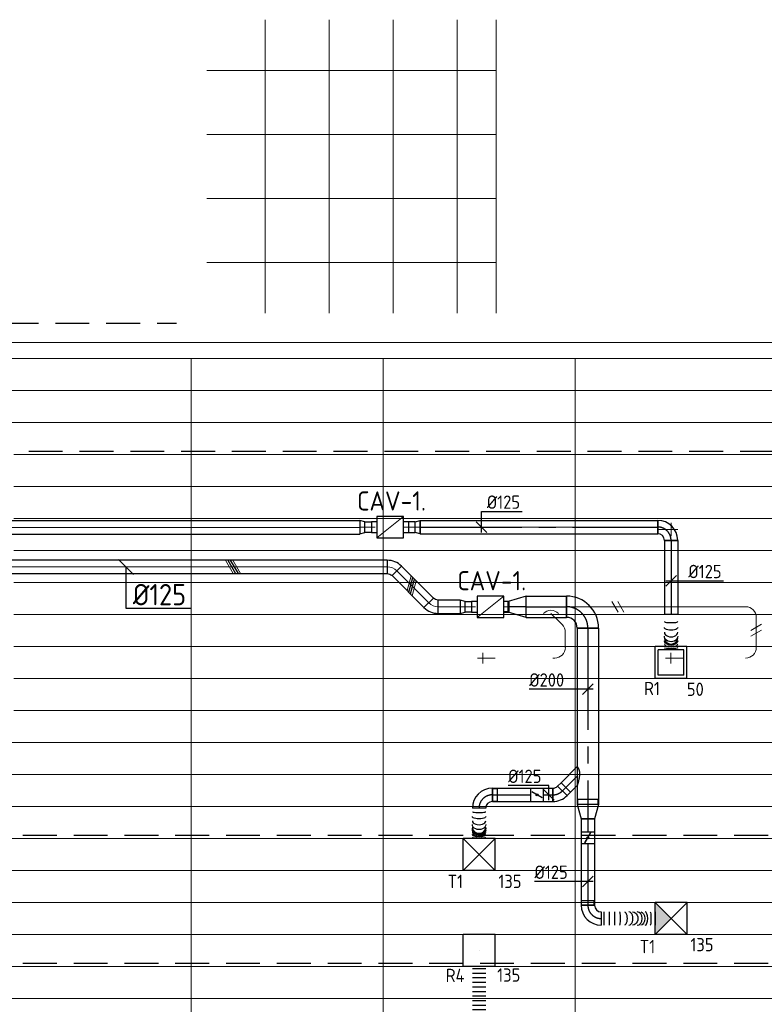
# Model space of a CAD drawing. Header units: millimetres. Extents: x -74135 to 19179, y 5032 to 51848.
# Tile 39 of 55: x -37462 to -30482, y 13295 to 22524. Entities that reach past the tile are written whole.
import ezdxf
from ezdxf.enums import TextEntityAlignment as Align

# ---------------------------------------------------------------- set-up
doc = ezdxf.new("R2010")
doc.units = ezdxf.units.MM
doc.header["$LTSCALE"] = 50
doc.linetypes.add('CENTER2', pattern=[28.575, 19.05, -3.175, 3.175, -3.175])
doc.linetypes.add('HIDDEN', pattern=[9.525, 6.35, -3.175])
for name, color, linetype in [('4plfd', 254, 'Continuous'), ('WL570---_RETOUR', 100, 'Continuous'), ('WL570---_RETOUR_HL', 1, 'Continuous'), ('WL570---_TOEVOER', 200, 'Continuous'), ('WL570---_TOEVOER_HL', 1, 'Continuous'), ('WL570---_TOEVOER_RST', 3, 'Continuous'), ('WL570---_TOEVOER_RST_HL', 1, 'Continuous'), ('WM570---_RETOUR', 2, 'Continuous'), ('WM570---_RETOUR_PR', 2, 'Continuous'), ('WM570---_TOEVOER', 2, 'Continuous'), ('WM570---_TOEVOER_PR', 2, 'Continuous'), ('WM570---_TOEVOER_RST_PR', 1, 'Continuous')]:
    doc.layers.add(name, color=color, linetype=linetype)
for name, color, linetype, lineweight in [('WL570---_BESTAAND-HARTLIJN', 161, 'Continuous', 0), ('WL570---_BESTAAND-TOEVOER', 180, 'Continuous', 0), ('WL570---_DEMONTEREN', 10, 'Continuous', 0)]:
    doc.layers.add(name, color=color, linetype=linetype, lineweight=lineweight)
doc.layers.get('WL570---_DEMONTEREN').off()
doc.styles.add('BURO-025', font='ISO96.shx', dxfattribs={"height": 125})
doc.styles.add('MAATVOERING', font='ISO')

# ---------------------------------------------------------------- blocks, each defined once
blk = doc.blocks.new('KARO')
for p, q in [((1, 0.5), (0, 0.5)), ((0, -0.5), (1, -0.5))]:
    blk.add_line(p, q)
at = {"invisible_edges": 15}
blk.add_3dface([(0, 0.5), (0, -0.5), (1, -0.5), (1, 0.5)], dxfattribs=at)
at = {"layer": 'WL570---_BESTAAND-HARTLIJN'}
blk.add_line((0, 0), (1, 0), dxfattribs=at)
blk = doc.blocks.new('OZA1250100045L')
blk.add_lwpolyline([(-70.7, 0), (-106.1, 35.4), (-35.4, 106.1), (70.7, 0)])
at = {"layer": 'WL570---_BESTAAND-HARTLIJN'}
blk.add_line((0, 0), (-70.7, 70.7), dxfattribs=at)
at = {"layer": 'WL570---_BESTAAND-TOEVOER'}
blk.add_arc((0, 70.7), 100, 225, 315, dxfattribs=at)
blk = doc.blocks.new('OSV1251000460G')
blk.add_lwpolyline([(0, -62.5), (46.7, -50), (46.7, 50), (0, 62.5)], close=True)
at = {"layer": 'WL570---_BESTAAND-HARTLIJN'}
blk.add_line((0, 0), (46.7, 0), dxfattribs=at)
blk = doc.blocks.new('VBX1001000010025000')
blk.add_lwpolyline([(50, -100), (300, -100), (300, 100), (50, 100)], close=True)
for points in [[(50, 50), (0, 50), (0, -50), (50, -50)], [(300, -50), (350, -50), (350, 50), (300, 50)]]:
    blk.add_lwpolyline(points)
at = {"layer": 'WL570---_BESTAAND-HARTLIJN'}
blk.add_line((300, 0), (350, 0), dxfattribs=at)
at = {"layer": 'WL570---_BESTAAND-TOEVOER'}
blk.add_line((50, -100), (300, 100), dxfattribs=at)
blk = doc.blocks.new('OSV1251000460K')
blk.add_lwpolyline([(-46.7, -62.5), (0, -50), (0, 50), (-46.7, 62.5)], close=True)
at = {"layer": 'WL570---_BESTAAND-HARTLIJN'}
blk.add_line((-46.7, 0), (0, 0), dxfattribs=at)
blk = doc.blocks.new('OBO10000090L')
blk.add_lwpolyline([(50, 0, 0.414214), (-100, 150), (-100, 50, -0.414214), (-50, 0)], format="xyb", close=True)
at = {"invisible_edges": 15}
for points in [[(-91.3, 49.2), (-74, 147.7), (-100, 150), (-100, 50)], [(-82.9, 47), (-48.7, 141), (-74, 147.7), (-91.3, 49.2)], [(-75, 43.3), (-25, 129.9), (-48.7, 141), (-82.9, 47)], [(-67.9, 38.3), (-3.6, 114.9), (-25, 129.9), (-75, 43.3)], [(-61.7, 32.1), (14.9, 96.4), (-3.6, 114.9), (-67.9, 38.3)], [(-56.7, 25), (29.9, 75), (14.9, 96.4), (-61.7, 32.1)], [(-53, 17.1), (41, 51.3), (29.9, 75), (-56.7, 25)], [(-50.8, 8.7), (47.7, 26), (41, 51.3), (-53, 17.1)], [(-50, 0), (50, 0), (47.7, 26), (-50.8, 8.7)]]:
    blk.add_3dface(points, dxfattribs=at)
at = {"layer": 'WL570---_BESTAAND-HARTLIJN'}
blk.add_arc((-100, 0), 100, 0, 90, dxfattribs=at)
blk = doc.blocks.new('OBO10000090ZE')
blk.add_lwpolyline([(-50, 0), (50, 0), (50, 100, 1), (-50, 100)], format="xyb", close=True)
at = {"layer": 'WL570---_BESTAAND-HARTLIJN'}
for points in [[(-50, 100), (50, 100)], [(0, 0), (0, 150)]]:
    blk.add_lwpolyline(points, dxfattribs=at)
blk = doc.blocks.new('OBO10000045H')
blk.add_lwpolyline([(50, -41.4, 0.198912), (6.1, 64.6), (-64.6, -6.1, -0.198912), (-50, -41.4)], format="xyb", close=True)
at = {"invisible_edges": 15}
for points in [[(-61.7, -9.3), (14.9, 55), (6.1, 64.6), (-64.6, -6.1)], [(-59, -12.7), (22.9, 44.6), (14.9, 55), (-61.7, -9.3)], [(-56.7, -16.4), (29.9, 33.6), (22.9, 44.6), (-59, -12.7)], [(-54.7, -20.3), (35.9, 22), (29.9, 33.6), (-56.7, -16.4)], [(-53, -24.3), (41, 9.9), (35.9, 22), (-54.7, -20.3)], [(-51.7, -28.5), (44.9, -2.6), (41, 9.9), (-53, -24.3)], [(-50.8, -32.7), (47.7, -15.4), (44.9, -2.6), (-51.7, -28.5)], [(-50.2, -37.1), (49.4, -28.3), (47.7, -15.4), (-50.8, -32.7)], [(-50, -41.4), (50, -41.4), (49.4, -28.3), (-50.2, -37.1)]]:
    blk.add_3dface(points, dxfattribs=at)
at = {"layer": 'WL570---_BESTAAND-HARTLIJN'}
blk.add_arc((-100, -41.4), 100, 0, 45, dxfattribs=at)
blk = doc.blocks.new('OBO10000090H')
blk.add_lwpolyline([(50, -100, 0.414214), (-100, 50), (-100, -50, -0.414214), (-50, -100)], format="xyb", close=True)
at = {"invisible_edges": 15}
for points in [[(-91.3, -50.8), (-74, 47.7), (-100, 50), (-100, -50)], [(-82.9, -53), (-48.7, 41), (-74, 47.7), (-91.3, -50.8)], [(-75, -56.7), (-25, 29.9), (-48.7, 41), (-82.9, -53)], [(-67.9, -61.7), (-3.6, 14.9), (-25, 29.9), (-75, -56.7)], [(-61.7, -67.9), (14.9, -3.6), (-3.6, 14.9), (-67.9, -61.7)], [(-56.7, -75), (29.9, -25), (14.9, -3.6), (-61.7, -67.9)], [(-53, -82.9), (41, -48.7), (29.9, -25), (-56.7, -75)], [(-50.8, -91.3), (47.7, -74), (41, -48.7), (-53, -82.9)], [(-50, -100), (50, -100), (47.7, -74), (-50.8, -91.3)]]:
    blk.add_3dface(points, dxfattribs=at)
at = {"layer": 'WL570---_BESTAAND-HARTLIJN'}
blk.add_arc((-100, -100), 100, 0, 90, dxfattribs=at)
blk = doc.blocks.new('OBO12500045H')
blk.add_lwpolyline([(62.5, -51.8, 0.198912), (7.6, 80.8), (-80.8, -7.6, -0.198912), (-62.5, -51.8)], format="xyb", close=True)
at = {"invisible_edges": 15}
for points in [[(-77.1, -11.6), (18.6, 68.7), (7.6, 80.8), (-80.8, -7.6)], [(-73.8, -15.9), (28.6, 55.8), (18.6, 68.7), (-77.1, -11.6)], [(-70.9, -20.5), (37.4, 42), (28.6, 55.8), (-73.8, -15.9)], [(-68.4, -25.4), (44.9, 27.5), (37.4, 42), (-70.9, -20.5)], [(-66.3, -30.4), (51.2, 12.4), (44.9, 27.5), (-68.4, -25.4)], [(-64.6, -35.6), (56.1, -3.2), (51.2, 12.4), (-66.3, -30.4)], [(-63.4, -40.9), (59.7, -19.2), (56.1, -3.2), (-64.6, -35.6)], [(-62.7, -46.3), (61.8, -35.4), (59.7, -19.2), (-63.4, -40.9)], [(-62.5, -51.8), (62.5, -51.8), (61.8, -35.4), (-62.7, -46.3)]]:
    blk.add_3dface(points, dxfattribs=at)
at = {"layer": 'WL570---_BESTAAND-HARTLIJN'}
blk.add_arc((-125, -51.8), 125, 0, 45, dxfattribs=at)
blk = doc.blocks.new('MVLINE')
blk.add_line((35.4, -35.4), (-35.4, 35.4))
blk = doc.blocks.new('UISO')
for p, q in [((0, 0.18), (1, 0.757)), ((0, 0), (1, 0.577))]:
    blk.add_line(p, q)
at = {"layer": 'WL570---_BESTAAND-TOEVOER'}
for p, q in [((0, 0.36), (1, 0.937)), ((0, -0.18), (1, 0.397))]:
    blk.add_line(p, q, dxfattribs=at)
blk = doc.blocks.new('OBO12500090ZE')
blk.add_lwpolyline([(-62.5, 0), (62.5, 0), (62.5, 125, 1), (-62.5, 125)], format="xyb", close=True)
at = {"layer": 'WL570---_BESTAAND-HARTLIJN'}
for points in [[(0, 0), (0, 187.5)], [(-62.5, 125), (62.5, 125)]]:
    blk.add_lwpolyline(points, dxfattribs=at)
blk = doc.blocks.new('Groep-46')
at = {"color": 8, "linetype": 'Continuous', "lineweight": 13}
for p, q in [((-73154.9, 18699.1), (-22154.9, 18699.1)), ((-73154.9, 18699.1), (-22154.9, 18699.1)), ((-73154.9, 18399.1), (-22154.9, 18399.1)), ((-38514.9, 18099.1), (-22154.9, 18099.1)), ((-38514.9, 17799.1), (-22154.9, 17799.1)), ((-38514.9, 17499.1), (-22154.9, 17499.1)), ((-22154.9, 17199.1), (-38514.9, 17199.1)), ((-38514.9, 16899.1), (-22154.9, 16899.1)), ((-22154.9, 16599.1), (-38514.9, 16599.1)), ((-22154.9, 16299.1), (-38514.9, 16299.1)), ((-22154.9, 15999.1), (-38514.9, 15999.1)), ((-22154.9, 15699.1), (-38514.9, 15699.1)), ((-22154.9, 15399.1), (-73154.9, 15399.1)), ((-73154.9, 15099.1), (-22154.9, 15099.1)), ((-22154.9, 14799.1), (-73154.9, 14799.1)), ((-22154.9, 14499.1), (-73154.9, 14499.1)), ((-22154.9, 14199.1), (-73154.9, 14199.1)), ((-22154.9, 13899.1), (-73154.9, 13899.1)), ((-22154.9, 13599.1), (-73154.9, 13599.1)), ((-73154.9, 13299.1), (-22154.9, 13299.1)), ((-73154.9, 12999.1), (-22154.9, 12999.1))]:
    blk.add_line(p, q, dxfattribs=at)
blk = doc.blocks.new('Groep-52')
at = {"color": 8, "linetype": 'Continuous', "lineweight": 13}
for p, q in [((-36159.112, 22174.14), (-36159.112, 19424.14)), ((-35559.112, 22174.14), (-35559.112, 19424.14)), ((-34959.112, 19424.14), (-34959.112, 22174.14)), ((-34359.112, 19424.14), (-34359.112, 22174.14)), ((-33994.912, 19424.14), (-33994.912, 22174.14)), ((-36705.112, 21699.14), (-33994.912, 21699.14)), ((-36705.112, 21099.14), (-33994.912, 21099.14)), ((-36705.112, 20499.14), (-33994.912, 20499.14)), ((-36705.112, 19899.14), (-33994.912, 19899.14))]:
    blk.add_line(p, q, dxfattribs=at)
blk = doc.blocks.new('Groep-53')
at = {"color": 8, "linetype": 'Continuous', "lineweight": 13}
for p, q in [((-22004.9, 19149), (-54854.9, 19149.1)), ((-36854.9, 18999.1), (-54854.9, 18999.1)), ((-22154.9, 18999.1), (-54854.9, 18999.1)), ((-36854.9, 17199.1), (-36854.9, 18999.1)), ((-36854.9, 18999.1), (-36854.9, 7515.9)), ((-35054.9, 18999.1), (-35054.9, 7851)), ((-33254.9, 18999.1), (-33254.9, 8239.8))]:
    blk.add_line(p, q, dxfattribs=at)
at = {"color": 8}
for name in ['Groep-52', 'Groep-46']:
    blk.add_blockref(name, (0, 0), dxfattribs=at)
blk = doc.blocks.new('Block plafond 4e verd')
at = {"layer": '4plfd'}
blk.add_blockref('Groep-53', (73304.912, -19149.14), dxfattribs=at)
blk = doc.blocks.new('*U535')
at = {"color": 0, "ltscale": 10}
for p, q in [((150, 150, -2500), (-150, 150, -2500)), ((-150, -150, -2500), (-150, 150, -2500)), ((150, -150, -2500), (-150, 150, -2500)), ((-150, -150, -2500), (150, 150, -2500)), ((150, -150, -2500), (150, 150, -2500)), ((150, -150, -2500), (-150, -150, -2500))]:
    blk.add_line(p, q, dxfattribs=at)
at = {"layer": 'WL570---_TOEVOER_RST_HL', "linetype": 'CENTER2'}
blk.add_circle((0, 0, -2500), 0.075, dxfattribs=at)
at = {"layer": 'WL570---_TOEVOER_RST', "color": 2, "style": 'BURO-025'}
for tag in ['MC', 'Q']:
    blk.add_attdef(tag, text='', height=125, dxfattribs=at).set_placement((0, 0), align=Align.MIDDLE)
at = {"layer": 'WM570---_TOEVOER_RST_PR', "color": 2, "style": 'BURO-025'}
blk.add_attdef('POSNR', text='', height=125, dxfattribs=at).set_placement((0, 0), align=Align.MIDDLE)
blk = doc.blocks.new('*U536')
at = {"color": 0, "ltscale": 10}
for p, q in [((150, 150, -2500), (-150, 150, -2500)), ((-150, -150, -2500), (-150, 150, -2500)), ((150, -150, -2500), (-150, 150, -2500)), ((-150, -150, -2500), (150, 150, -2500)), ((150, -150, -2500), (150, 150, -2500)), ((150, -150, -2500), (-150, -150, -2500))]:
    blk.add_line(p, q, dxfattribs=at)
at = {"layer": 'WL570---_TOEVOER_RST_HL', "linetype": 'CENTER2'}
blk.add_circle((0, 0, -2500), 0.075, dxfattribs=at)
at = {"layer": 'WL570---_TOEVOER_RST', "color": 2, "style": 'BURO-025'}
for tag in ['MC', 'Q']:
    blk.add_attdef(tag, text='', height=125, dxfattribs=at).set_placement((0, 0), align=Align.MIDDLE)
at = {"layer": 'WM570---_TOEVOER_RST_PR', "color": 2, "style": 'BURO-025'}
blk.add_attdef('POSNR', text='', height=125, dxfattribs=at).set_placement((0, 0), align=Align.MIDDLE)
blk = doc.blocks.new('*U569')
at = {"color": 0, "ltscale": 10}
for p, q in [((-125, -62.5, -2700), (-125, 62.5, -2700)), ((62.5, -125, -2700), (-62.5, -125, -2700))]:
    blk.add_line(p, q, dxfattribs=at)
for radius in [187.5, 62.5]:
    blk.add_arc((-125, -125, -2700), radius, 0, 90, dxfattribs=at)
at = {"layer": 'WL570---_RETOUR_HL', "linetype": 'CENTER2'}
blk.add_arc((-125, -125, -2700), 125, 0, 90, dxfattribs=at)
at = {"layer": 'WM570---_RETOUR_PR', "color": 2, "style": 'BURO-025'}
blk.add_attdef('POSNR', text='', height=125, dxfattribs=at).set_placement((0, 0), align=Align.MIDDLE)
blk = doc.blocks.new('*U570')
at = {"color": 0, "ltscale": 10}
for p, q in [((0, 62.5, -2700), (2226.1, 62.5, -2700)), ((0, -62.5, -2700), (0, 62.5, -2700)), ((2226.1, 62.5, -2700), (2226.1, -62.5, -2700)), ((0, -62.5, -2700), (2226.1, -62.5, -2700))]:
    blk.add_line(p, q, dxfattribs=at)
at = {"layer": 'WL570---_RETOUR_HL', "linetype": 'CENTER2'}
blk.add_line((0, 0, -2700), (2226.1, 0, -2700), dxfattribs=at)
at = {"layer": 'WM570---_RETOUR_PR', "color": 2, "style": 'BURO-025'}
blk.add_attdef('POSNR', text='', height=125, dxfattribs=at).set_placement((0, 0), align=Align.MIDDLE)
blk = doc.blocks.new('*U571')
at = {"color": 0, "ltscale": 10}
for p, q in [((149, 149, -2500), (-149, 149, -2500)), ((-149, -149, -2500), (-149, 149, -2500)), ((120, 120, -2500), (-120, 120, -2500)), ((-120, -120, -2500), (-120, 120, -2500)), ((120, -120, -2500), (120, 120, -2500)), ((149, -149, -2500), (149, 149, -2500)), ((149, -149, -2500), (-149, -149, -2500)), ((120, -120, -2500), (-120, -120, -2500))]:
    blk.add_line(p, q, dxfattribs=at)
at = {"layer": 'WL570---_RETOUR_HL', "linetype": 'CENTER2'}
blk.add_circle((0, 0, -2500), 0.075, dxfattribs=at)
at = {"layer": 'WL570---_RETOUR', "color": 2, "style": 'BURO-025'}
for tag in ['MC', 'Q']:
    blk.add_attdef(tag, text='', height=125, dxfattribs=at).set_placement((0, 0), align=Align.MIDDLE)
at = {"layer": 'WM570---_RETOUR_PR', "color": 2, "style": 'BURO-025'}
blk.add_attdef('POSNR', text='', height=125, dxfattribs=at).set_placement((0, 0), align=Align.MIDDLE)
blk = doc.blocks.new('*U572')
at = {"color": 0, "ltscale": 10}
for p, q in [((0, 62.5, -2700), (694.8, 62.5, -2700)), ((0, -62.5, -2700), (0, 62.5, -2700)), ((694.8, 62.5, -2700), (694.8, -62.5, -2700)), ((0, -62.5, -2700), (694.8, -62.5, -2700))]:
    blk.add_line(p, q, dxfattribs=at)
at = {"layer": 'WL570---_RETOUR_HL', "linetype": 'CENTER2'}
blk.add_line((0, 0, -2700), (694.8, 0, -2700), dxfattribs=at)
at = {"layer": 'WM570---_RETOUR_PR', "color": 2, "style": 'BURO-025'}
blk.add_attdef('POSNR', text='', height=125, dxfattribs=at).set_placement((0, 0), align=Align.MIDDLE)
blk = doc.blocks.new('*U573')
at = {"color": 0, "ltscale": 10}
for p, q in [((0, 62.5, -2700), (0, -62.5, -2700)), ((330, 62.5, -2700), (330, -62.5, -2700))]:
    blk.add_line(p, q, dxfattribs=at)
for centre, major_axis, ratio, start_param, end_param in [((67.4, 0, -2700), (0, -62.5), 0.14852, 0, 3.141593), ((167, 0, -2700), (0, -62.5), 0.679598, 0, 3.141593), ((223, 0, -2700), (0, 62.5), 0.86779, 3.141593, 6.283185), ((276.7, 0, -2700), (0, 62.5), 0.432737, 3.141593, 6.283185)]:
    blk.add_ellipse(centre, major_axis=major_axis, ratio=ratio, start_param=start_param, end_param=end_param, dxfattribs=at)
at = {"color": 0, "ltscale": 10, "extrusion": (0, 0, -1)}
for centre, major_axis, ratio, start_param, end_param in [((120.7, 0, -2700), (0, 62.5), 0.432737, 0, 3.141593), ((202.2, 0, -2700), (0, 62.5), 0.86779, 0, 3.141593), ((246.2, 0, -2700), (0, -62.5), 0.679598, 3.141593, 6.283185), ((311.7, 0, -2700), (0, -62.5), 0.14852, 3.141593, 6.283185)]:
    blk.add_ellipse(centre, major_axis=major_axis, ratio=ratio, start_param=start_param, end_param=end_param, dxfattribs=at)
at = {"layer": 'WM570---_RETOUR_PR', "color": 2, "style": 'BURO-025'}
blk.add_attdef('POSNR', text='', height=125, dxfattribs=at).set_placement((0, 0), align=Align.MIDDLE)
blk = doc.blocks.new('*U574')
at = {"layer": 'WM570---_RETOUR', "color": 0, "ltscale": 10}
for p, q in [((0, 145.5), (380.4, 145.5)), ((0, -50), (0, 145.5)), ((50, -50), (-50, 50))]:
    blk.add_line(p, q, dxfattribs=at)
at = {"layer": 'WM570---_RETOUR', "color": 0, "style": 'BURO-025'}
blk.add_text('%%c125', height=125, dxfattribs=at).set_placement((50, 170.5))
blk = doc.blocks.new('*U748')
at = {"color": 0, "ltscale": 10}
for p, q in [((0, 100, -2700), (377.7, 100, -2700)), ((0, -100, -2700), (0, 100, -2700)), ((377.7, 100, -2700), (377.7, -100, -2700)), ((0, -100, -2700), (377.7, -100, -2700))]:
    blk.add_line(p, q, dxfattribs=at)
at = {"layer": 'WL570---_TOEVOER_HL', "linetype": 'CENTER2'}
blk.add_line((0, 0, -2700), (377.7, 0, -2700), dxfattribs=at)
at = {"layer": 'WM570---_TOEVOER_PR', "color": 2, "style": 'BURO-025'}
blk.add_attdef('POSNR', text='', height=125, dxfattribs=at).set_placement((0, 0), align=Align.MIDDLE)
blk = doc.blocks.new('*U749')
at = {"color": 0, "ltscale": 10}
for p, q in [((0, 100, -2700), (169, 50, -2700)), ((0, 100, -2700), (0, -100, -2700)), ((169, 50, -2700), (169, -50, -2700)), ((169, 47.5, -2700), (211.6, 47.5, -2700)), ((211.6, 47.5, -2700), (211.6, -47.5, -2700)), ((211.6, 47.5, -2700), (211.6, -47.5, -2700)), ((0, -100, -2700), (169, -50, -2700)), ((169, -47.5, -2700), (211.6, -47.5, -2700))]:
    blk.add_line(p, q, dxfattribs=at)
at = {"layer": 'WL570---_TOEVOER_HL', "linetype": 'CENTER2'}
blk.add_line((0, 0, -2700), (169, 0, -2700), dxfattribs=at)
for centre in [(0, 0, -2700), (169, 0, -2700)]:
    blk.add_circle(centre, 0.075, dxfattribs=at)
at = {"layer": 'WM570---_TOEVOER_PR', "color": 2, "style": 'BURO-025'}
blk.add_attdef('POSNR', text='', height=125, dxfattribs=at).set_placement((0, 0), align=Align.MIDDLE)
blk = doc.blocks.new('*U750')
at = {"color": 0, "ltscale": 10}
for p, q in [((-200, -100, -2700), (-200, 100, -2700)), ((100, -200, -2700), (-100, -200, -2700))]:
    blk.add_line(p, q, dxfattribs=at)
for radius in [300, 100]:
    blk.add_arc((-200, -200, -2700), radius, 0, 90, dxfattribs=at)
at = {"layer": 'WL570---_TOEVOER_HL', "linetype": 'CENTER2'}
blk.add_arc((-200, -200, -2700), 200, 0, 90, dxfattribs=at)
at = {"layer": 'WM570---_TOEVOER_PR', "color": 2, "style": 'BURO-025'}
blk.add_attdef('POSNR', text='', height=125, dxfattribs=at).set_placement((0, 0), align=Align.MIDDLE)
blk = doc.blocks.new('*U751')
at = {"color": 0, "ltscale": 10}
for p, q in [((0, 62.5, -2700), (44.8, 62.5, -2700)), ((0, -62.5, -2700), (0, 62.5, -2700)), ((44.8, 62.5, -2700), (44.8, -62.5, -2700)), ((0, -62.5, -2700), (44.8, -62.5, -2700))]:
    blk.add_line(p, q, dxfattribs=at)
at = {"layer": 'WL570---_TOEVOER_HL', "linetype": 'CENTER2'}
blk.add_line((0, 0, -2700), (44.8, 0, -2700), dxfattribs=at)
at = {"layer": 'WM570---_TOEVOER_PR', "color": 2, "style": 'BURO-025'}
blk.add_attdef('POSNR', text='', height=125, dxfattribs=at).set_placement((0, 0), align=Align.MIDDLE)
blk = doc.blocks.new('*U752')
at = {"color": 0, "ltscale": 10}
for p, q in [((-51.8, -62.5, -2700), (-51.8, 62.5, -2700)), ((-7.6, 80.8, -2700), (80.8, -7.6, -2700))]:
    blk.add_line(p, q, dxfattribs=at)
for radius in [62.6, 187.6]:
    blk.add_arc((-51.8, 125.1, -2700), radius, 270, 315, dxfattribs=at)
at = {"layer": 'WL570---_TOEVOER_HL', "linetype": 'CENTER2'}
blk.add_arc((-51.8, 125.1, -2700), 125.1, 270, 315, dxfattribs=at)
at = {"layer": 'WM570---_TOEVOER_PR', "color": 2, "style": 'BURO-025'}
blk.add_attdef('POSNR', text='', height=125, dxfattribs=at).set_placement((0, 0), align=Align.MIDDLE)
blk = doc.blocks.new('*U753')
at = {"color": 0, "ltscale": 10}
for p, q in [((0, 88.4, -2700), (63.3, 151.7, -2700)), ((63.3, 151.7, -2700), (151.7, 63.3, -2700)), ((0, -88.4, -2700), (151.7, 63.3, -2700))]:
    blk.add_line(p, q, dxfattribs=at)
blk.add_spline([(-0.2, -88.1, -2700), (-0.8, -87.4, -2700), (-1.8, -86.1, -2700), (-3.1, -84.3, -2700), (-4.7, -82, -2700), (-6.6, -79.1, -2700), (-8.7, -75.7, -2700), (-10.8, -71.7, -2700), (-13.1, -67.2, -2700), (-15.2, -62, -2700), (-17.2, -56.2, -2700), (-19, -49.7, -2700), (-20.4, -42.5, -2700), (-21.4, -34.8, -2700), (-21.9, -26.4, -2700), (-21.9, -17.4, -2700), (-21.4, -8, -2700), (-20.4, 1.8, -2700), (-19, 11.7, -2700), (-17.2, 21.7, -2700), (-15.2, 31.5, -2700), (-13.1, 41, -2700), (-10.8, 50, -2700), (-8.7, 58.4, -2700), (-6.6, 66, -2700), (-4.7, 72.6, -2700), (-3.1, 78.1, -2700), (-1.8, 82.6, -2700), (-0.8, 85.8, -2700), (-0.2, 87.7, -2700), (0, 88.4, -2700)], degree=3, dxfattribs=at)
at = {"layer": 'WL570---_TOEVOER_HL', "linetype": 'CENTER2'}
blk.add_line((0, 0, -2700), (107.5, 107.5, -2700), dxfattribs=at)
at = {"layer": 'WM570---_TOEVOER_PR', "color": 2, "style": 'BURO-025'}
blk.add_attdef('POSNR', text='', height=125, dxfattribs=at).set_placement((0, 0), align=Align.MIDDLE)
blk = doc.blocks.new('*U754')
at = {"color": 0, "ltscale": 10}
for p, q in [((0, 62.5, -2700), (362, 62.5, -2700)), ((0, -62.5, -2700), (0, 62.5, -2700)), ((0, -62.5, -2700), (362, -62.5, -2700))]:
    blk.add_line(p, q, dxfattribs=at)
at = {"layer": 'WL570---_TOEVOER_HL', "linetype": 'CENTER2'}
blk.add_line((0, 0, -2700), (362, 0, -2700), dxfattribs=at)
at = {"layer": 'WM570---_TOEVOER_PR', "color": 2, "style": 'BURO-025'}
blk.add_attdef('POSNR', text='', height=125, dxfattribs=at).set_placement((0, 0), align=Align.MIDDLE)
blk = doc.blocks.new('*U755')
at = {"ltscale": 10}
for p, q in [((-56.5, 62.5, -2700), (56.5, 62.5, -2700)), ((-56.5, -62.5, -2700), (-56.5, 62.5, -2700)), ((-49.4, 27.3, -2700), (-48.4, 29.1, -2700)), ((48.4, -29.1, -2700), (-49.4, 27.3, -2700)), ((49.4, -27.3, -2700), (-48.4, 29.1, -2700)), ((56.5, 62.5, -2700), (56.5, -62.5, -2700)), ((-56.5, -62.5, -2700), (56.5, -62.5, -2700)), ((48.4, -29.1, -2700), (49.4, -27.3, -2700))]:
    blk.add_line(p, q, dxfattribs=at)
blk.add_circle((0, 0, -2700), 9.41, dxfattribs=at)
at = {"layer": 'WL570---_TOEVOER', "color": 2, "style": 'BURO-025'}
blk.add_attdef('I', text='', height=125, dxfattribs=at).set_placement((0, 0), align=Align.MIDDLE)
at = {"layer": 'WM570---_TOEVOER_PR', "color": 2, "style": 'BURO-025'}
blk.add_attdef('POSNR', text='', height=125, dxfattribs=at).set_placement((0, 0), align=Align.MIDDLE)
blk = doc.blocks.new('*U756')
at = {"color": 0, "ltscale": 10}
for p, q in [((0, 62.5, -2700), (92.7, 62.5, -2700)), ((92.7, 62.5, -2700), (92.7, -62.5, -2700)), ((0, -62.5, -2700), (92.7, -62.5, -2700))]:
    blk.add_line(p, q, dxfattribs=at)
at = {"layer": 'WL570---_TOEVOER_HL', "linetype": 'CENTER2'}
blk.add_line((0, 0, -2700), (92.7, 0, -2700), dxfattribs=at)
at = {"layer": 'WM570---_TOEVOER_PR', "color": 2, "style": 'BURO-025'}
blk.add_attdef('POSNR', text='', height=125, dxfattribs=at).set_placement((0, 0), align=Align.MIDDLE)
blk = doc.blocks.new('*U757')
at = {"color": 0, "ltscale": 10}
for p, q in [((-125, -62.5, -2700), (-125, 62.5, -2700)), ((62.5, -125, -2700), (-62.5, -125, -2700)), ((-59.375, -125, -2700), (-59.375, -169.3, -2700)), ((59.375, -125, -2700), (-59.375, -125, -2700)), ((59.375, -169.3, -2700), (-59.375, -169.3, -2700)), ((59.375, -125, -2700), (59.375, -169.3, -2700))]:
    blk.add_line(p, q, dxfattribs=at)
for radius in [187.5, 62.5]:
    blk.add_arc((-125, -125, -2700), radius, 0, 90, dxfattribs=at)
at = {"layer": 'WL570---_TOEVOER_HL', "linetype": 'CENTER2'}
blk.add_arc((-125, -125, -2700), 125, 0, 90, dxfattribs=at)
at = {"layer": 'WM570---_TOEVOER_PR', "color": 2, "style": 'BURO-025'}
blk.add_attdef('POSNR', text='', height=125, dxfattribs=at).set_placement((0, 0), align=Align.MIDDLE)
blk = doc.blocks.new('*U758')
at = {"color": 0, "ltscale": 10}
for p, q in [((0, 62.5, -2700), (0, -62.5, -2700)), ((284.4, 62.5, -2700), (284.4, -62.5, -2700))]:
    blk.add_line(p, q, dxfattribs=at)
for centre, major_axis, ratio, start_param, end_param in [((33, 0, -2700), (0, -62.5), 0.123549, 0, 3.141593), ((118.8, 0, -2700), (0, -62.5), 0.581043, 0, 3.141593), ((178.8, 0, -2700), (0, -62.5), 0.900863, 0, 3.141593), ((193.6, 0, -2700), (0, 62.5), 0.900863, 3.141593, 6.283185), ((225.8, 0, -2700), (0, 62.5), 0.581043, 3.141593, 6.283185), ((271.9, 0, -2700), (0, 62.5), 0.123549, 3.141593, 6.283185)]:
    blk.add_ellipse(centre, major_axis=major_axis, ratio=ratio, start_param=start_param, end_param=end_param, dxfattribs=at)
at = {"color": 0, "ltscale": 10, "extrusion": (0, 0, -1)}
for centre, major_axis, ratio, start_param, end_param in [((77.9, 0, -2700), (0, 62.5), 0.363218, 0, 3.141593), ((153.1, 0, -2700), (0, 62.5), 0.763924, 0, 3.141593), ((186.5, 0, -2700), (0, 62.5), 0.942243, 0, 3.141593), ((207.4, 0, -2700), (0, -62.5), 0.763924, 3.141593, 6.283185), ((247.8, 0, -2700), (0, -62.5), 0.363218, 3.141593, 6.283185)]:
    blk.add_ellipse(centre, major_axis=major_axis, ratio=ratio, start_param=start_param, end_param=end_param, dxfattribs=at)
at = {"layer": 'WM570---_TOEVOER_PR', "color": 2, "style": 'BURO-025'}
blk.add_attdef('POSNR', text='', height=125, dxfattribs=at).set_placement((0, 0), align=Align.MIDDLE)
blk = doc.blocks.new('*U759')
at = {"color": 0, "ltscale": 10}
for p, q in [((0, 100, -2700), (1653.7, 100, -2700)), ((0, -100, -2700), (0, 100, -2700)), ((1653.7, 100, -2700), (1653.7, -100, -2700)), ((0, -100, -2700), (1653.7, -100, -2700))]:
    blk.add_line(p, q, dxfattribs=at)
at = {"layer": 'WL570---_TOEVOER_HL', "linetype": 'CENTER2'}
blk.add_line((0, 0, -2700), (1653.7, 0, -2700), dxfattribs=at)
at = {"layer": 'WM570---_TOEVOER_PR', "color": 2, "style": 'BURO-025'}
blk.add_attdef('POSNR', text='', height=125, dxfattribs=at).set_placement((0, 0), align=Align.MIDDLE)
blk = doc.blocks.new('*U760')
at = {"color": 0, "ltscale": 10}
for p, q in [((0, 95, -2700), (-49.5, 95, -2700)), ((-49.5, -95, -2700), (-49.5, 95, -2700)), ((-49.5, -95, -2700), (-49.5, 95, -2700)), ((0, 100, -2700), (134.1, 62.5, -2700)), ((0, 100, -2700), (0, -100, -2700)), ((134.1, 62.5, -2700), (134.1, -62.5, -2700)), ((0, -100, -2700), (134.1, -62.5, -2700)), ((0, -95, -2700), (-49.5, -95, -2700))]:
    blk.add_line(p, q, dxfattribs=at)
at = {"layer": 'WL570---_TOEVOER_HL', "linetype": 'CENTER2'}
blk.add_line((0, 0, -2700), (134.1, 0, -2700), dxfattribs=at)
for centre in [(0, 0, -2700), (134.1, 0, -2700)]:
    blk.add_circle(centre, 0.075, dxfattribs=at)
at = {"layer": 'WM570---_TOEVOER_PR', "color": 2, "style": 'BURO-025'}
blk.add_attdef('POSNR', text='', height=125, dxfattribs=at).set_placement((0, 0), align=Align.MIDDLE)
blk = doc.blocks.new('*U761')
at = {"color": 0, "ltscale": 10}
for p, q in [((-125, -62.5, -2700), (-125, 62.5, -2700)), ((62.5, -125, -2700), (-62.5, -125, -2700)), ((-59.375, -125, -2700), (-59.375, -169.3, -2700)), ((59.375, -125, -2700), (-59.375, -125, -2700)), ((59.375, -169.3, -2700), (-59.375, -169.3, -2700)), ((59.375, -125, -2700), (59.375, -169.3, -2700))]:
    blk.add_line(p, q, dxfattribs=at)
for radius in [187.5, 62.5]:
    blk.add_arc((-125, -125, -2700), radius, 0, 90, dxfattribs=at)
at = {"layer": 'WL570---_TOEVOER_HL', "linetype": 'CENTER2'}
blk.add_arc((-125, -125, -2700), 125, 0, 90, dxfattribs=at)
at = {"layer": 'WM570---_TOEVOER_PR', "color": 2, "style": 'BURO-025'}
blk.add_attdef('POSNR', text='', height=125, dxfattribs=at).set_placement((0, 0), align=Align.MIDDLE)
blk = doc.blocks.new('*U762')
at = {"color": 0, "ltscale": 10}
for p, q in [((0, 62.5, -2700), (0, -62.5, -2700)), ((24.8, 62.5, -2700), (24.8, -62.5, -2700)), ((74.5, 62.5, -2700), (74.5, -62.5, -2700)), ((124.2, 62.5, -2700), (124.2, -62.5, -2700)), ((504.8, 62.5, -2700), (504.8, -62.5, -2700))]:
    blk.add_line(p, q, dxfattribs=at)
for centre, major_axis, ratio, start_param, end_param in [((172.8, 0, -2700), (0, -62.5), 0.126656, 0, 3.141593), ((260.3, 0, -2700), (0, -62.5), 0.593791, 0, 3.141593), ((336.1, 0, -2700), (0, 62.5), 0.778113, 3.141593, 6.283185), ((412.3, 0, -2700), (0, 62.5), 0.371969, 3.141593, 6.283185)]:
    blk.add_ellipse(centre, major_axis=major_axis, ratio=ratio, start_param=start_param, end_param=end_param, dxfattribs=at)
at = {"color": 0, "ltscale": 10, "extrusion": (0, 0, -1)}
for centre, major_axis, ratio, start_param, end_param in [((218.8, 0, -2700), (0, 62.5), 0.371969, 0, 3.141593), ((294.9, 0, -2700), (0, 62.5), 0.778113, 0, 3.141593), ((370.7, 0, -2700), (0, -62.5), 0.593791, 3.141593, 6.283185), ((458.3, 0, -2700), (0, -62.5), 0.126656, 3.141593, 6.283185)]:
    blk.add_ellipse(centre, major_axis=major_axis, ratio=ratio, start_param=start_param, end_param=end_param, dxfattribs=at)
at = {"layer": 'WM570---_TOEVOER_PR', "color": 2, "style": 'BURO-025'}
blk.add_attdef('POSNR', text='', height=125, dxfattribs=at).set_placement((0, 0), align=Align.MIDDLE)
blk = doc.blocks.new('*U763')
at = {"color": 0, "ltscale": 10}
for p, q in [((0, 62.5, -2700), (121.2, 62.5, -2700)), ((0, -62.5, -2700), (0, 62.5, -2700)), ((0, -62.5, -2700), (121.2, -62.5, -2700))]:
    blk.add_line(p, q, dxfattribs=at)
at = {"layer": 'WL570---_TOEVOER_HL', "linetype": 'CENTER2'}
blk.add_line((0, 0, -2700), (121.2, 0, -2700), dxfattribs=at)
at = {"layer": 'WM570---_TOEVOER_PR', "color": 2, "style": 'BURO-025'}
blk.add_attdef('POSNR', text='', height=125, dxfattribs=at).set_placement((0, 0), align=Align.MIDDLE)
blk = doc.blocks.new('*U764')
at = {"ltscale": 10}
for p, q in [((-56.5, 62.5, -2700), (56.5, 62.5, -2700)), ((-56.5, -62.5, -2700), (-56.5, 62.5, -2700)), ((-49.4, 27.3, -2700), (-48.4, 29.1, -2700)), ((48.4, -29.1, -2700), (-49.4, 27.3, -2700)), ((49.4, -27.3, -2700), (-48.4, 29.1, -2700)), ((56.5, 62.5, -2700), (56.5, -62.5, -2700)), ((-56.5, -62.5, -2700), (56.5, -62.5, -2700)), ((48.4, -29.1, -2700), (49.4, -27.3, -2700))]:
    blk.add_line(p, q, dxfattribs=at)
blk.add_circle((0, 0, -2700), 9.41, dxfattribs=at)
at = {"layer": 'WL570---_TOEVOER', "color": 2, "style": 'BURO-025'}
blk.add_attdef('I', text='', height=125, dxfattribs=at).set_placement((0, 0), align=Align.MIDDLE)
at = {"layer": 'WM570---_TOEVOER_PR', "color": 2, "style": 'BURO-025'}
blk.add_attdef('POSNR', text='', height=125, dxfattribs=at).set_placement((0, 0), align=Align.MIDDLE)
blk = doc.blocks.new('*U765')
at = {"color": 0, "ltscale": 10}
for p, q in [((0, 62.5, -2700), (575.7, 62.5, -2700)), ((575.7, 62.5, -2700), (575.7, -62.5, -2700)), ((0, -62.5, -2700), (575.7, -62.5, -2700))]:
    blk.add_line(p, q, dxfattribs=at)
at = {"layer": 'WL570---_TOEVOER_HL', "linetype": 'CENTER2'}
blk.add_line((0, 0, -2700), (575.7, 0, -2700), dxfattribs=at)
at = {"layer": 'WM570---_TOEVOER_PR', "color": 2, "style": 'BURO-025'}
blk.add_attdef('POSNR', text='', height=125, dxfattribs=at).set_placement((0, 0), align=Align.MIDDLE)
blk = doc.blocks.new('*U766')
at = {"layer": 'WM570---_TOEVOER', "color": 0, "ltscale": 10}
for p, q in [((50, 0), (-500.6, 0)), ((-50, -50), (50, 50))]:
    blk.add_line(p, q, dxfattribs=at)
at = {"layer": 'WM570---_TOEVOER', "color": 0, "style": 'BURO-025'}
blk.add_text('%%c125', height=125, dxfattribs=at).set_placement((-500.6, 25))
blk = doc.blocks.new('*U767')
at = {"layer": 'WM570---_TOEVOER', "color": 0, "ltscale": 10}
for p, q in [((50, 0), (-549.8, 0)), ((-50, -50), (50, 50))]:
    blk.add_line(p, q, dxfattribs=at)
at = {"layer": 'WM570---_TOEVOER', "color": 0, "style": 'BURO-025'}
blk.add_text('%%c200', height=125, dxfattribs=at).set_placement((-549.8, 25))
blk = doc.blocks.new('*U768')
at = {"layer": 'WM570---_TOEVOER', "color": 0, "ltscale": 10}
for p, q in [((0, 86.2), (-380.4, 86.2)), ((50, -50), (-50, 50)), ((0, -50), (0, 86.2))]:
    blk.add_line(p, q, dxfattribs=at)
at = {"layer": 'WM570---_TOEVOER', "color": 0, "style": 'BURO-025'}
blk.add_text('%%c125', height=125, dxfattribs=at).set_placement((-380.4, 111.2))
blk = doc.blocks.new('*U769')
at = {"color": 0, "ltscale": 10}
for p, q in [((150, 150, -150), (-150, 150, -150)), ((-150, -150, -150), (-150, 150, -150)), ((150, -150, -150), (150, 150, -150)), ((150, -150, -150), (-150, -150, -150))]:
    blk.add_line(p, q, dxfattribs=at)
at = {"layer": 'WL570---_RETOUR_HL', "linetype": 'CENTER2'}
blk.add_circle((0, 0, -150), 0.075, dxfattribs=at)
at = {"layer": 'WL570---_RETOUR', "color": 2, "style": 'BURO-025'}
for tag in ['MC', 'Q']:
    blk.add_attdef(tag, text='', height=125, dxfattribs=at).set_placement((0, 0), align=Align.MIDDLE)
at = {"layer": 'WM570---_RETOUR_PR', "color": 2, "style": 'BURO-025'}
blk.add_attdef('POSNR', text='', height=125, dxfattribs=at).set_placement((0, 0), align=Align.MIDDLE)
blk = doc.blocks.new('*U770')
at = {"color": 0, "ltscale": 10}
for p, q in [((0, 62.5, -150), (0, -62.5, -150)), ((21.4, 62.5, -150), (21.4, -62.5, -150)), ((64.3, 62.5, -150), (64.3, -62.5, -150)), ((107.1, 62.5, -150), (107.1, -62.5, -150)), ((150, 62.5, -150), (150, -62.5, -150)), ((192.9, 62.5, -150), (192.9, -62.5, -150)), ((235.7, 62.5, -150), (235.7, -62.5, -150)), ((278.6, 62.5, -150), (278.6, -62.5, -150)), ((321.4, 62.5, -150), (321.4, -62.5, -150)), ((364.3, 62.5, -150), (364.3, -62.5, -150)), ((407.1, 62.5, -150), (407.1, -62.5, -150)), ((450, 62.5, -150), (450, -62.5, -150)), ((492.9, 62.5, -150), (492.9, -62.5, -150)), ((535.7, 62.5, -150), (535.7, -62.5, -150)), ((578.6, 62.5, -150), (578.6, -62.5, -150)), ((621.4, 62.5, -150), (621.4, -62.5, -150)), ((664.3, 62.5, -150), (664.3, -62.5, -150)), ((707.1, 62.5, -150), (707.1, -62.5, -150)), ((750, 62.5, -150), (750, -62.5, -150)), ((792.9, 62.5, -150), (792.9, -62.5, -150)), ((835.7, 62.5, -150), (835.7, -62.5, -150)), ((878.6, 62.5, -150), (878.6, -62.5, -150)), ((900, 62.5, -150), (900, -62.5, -150))]:
    blk.add_line(p, q, dxfattribs=at)
at = {"layer": 'WM570---_RETOUR_PR', "color": 2, "style": 'BURO-025'}
blk.add_attdef('POSNR', text='', height=125, dxfattribs=at).set_placement((0, 0), align=Align.MIDDLE)
blk = doc.blocks.new('*U774')
at = {"layer": 'WM570---_RETOUR', "color": 0, "ltscale": 10}
for p, q in [((-50, -50), (50, 50)), ((-50, 0), (491.9, 0))]:
    blk.add_line(p, q, dxfattribs=at)
at = {"layer": 'WM570---_RETOUR', "color": 0, "style": 'BURO-025'}
blk.add_text('%%c125', height=125, dxfattribs=at).set_placement((161.6, 25))

msp = doc.modelspace()

# ---------------------------------------------------------------- hatches: boundary and pattern name
at = {"layer": 'WL570---_TOEVOER'}
msp.add_hatch(color=256, dxfattribs=at).paths.add_polyline_path([(-31506, 14248.9), (-31506, 13948.9), (-31356, 14098.9)])

# ---------------------------------------------------------------- linework, layer by layer
at = {"color": 2, "linetype": 'HIDDEN'}
for p, q in [((-53795.6, 19680.2), (-35993.5, 19680.2)), ((-54045.6, 18480.2), (-22045.8, 18480.2)), ((-71245.8, 14880.2), (-22045.8, 14880.2)), ((-71245.8, 13680.2), (-22045.8, 13680.2))]:
    msp.add_line(p, q, dxfattribs=at)
at = {"layer": 'WM570---_TOEVOER'}
msp.add_lwpolyline([(-36465.7, 17394.5), (-36465.7, 17007.2), (-35853.8, 17007.2)], dxfattribs=at)

# ---------------------------------------------------------------- block references
at = {"layer": 'WL570---_BESTAAND-TOEVOER', "xscale": 36.58585894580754, "yscale": 100, "zscale": 100}
for p in [(-34165.7, 17768.7), (-33226, 17021.5)]:
    msp.add_blockref('KARO', p, dxfattribs=at)
at = {"layer": 'WL570---_DEMONTEREN'}
for name, p, xscale, yscale, zscale in [('KARO', (-33707.2, 17768.7), 1682.684819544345, 125, 125), ('KARO', (-32875.8, 17021.5), 61.56389836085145, 100, 100), ('KARO', (-32267, 17021.5), 1609.568917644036, 100, 100), ('UISO', (-30607.7, 16763), 100, 100, 100), ('KARO', (-33020.8, 16539.7), 16.03765465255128, 100, 100), ('KARO', (-32463.2, 16539.7), 16.2227493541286, 100, 100), ('KARO', (-31258.4, 16539.7), 16.03765465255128, 100, 100)]:
    msp.add_blockref(name, p, dxfattribs=dict(at, xscale=xscale, yscale=yscale, zscale=zscale))
for name, p, rotation in [('OBO12500090ZE', (-31479.3, 17745.5), 270), ('OZA1250100045L', (-32481.7, 16959), 180), ('OBO10000090L', (-32447, 16539.7), 270), ('OBO10000090L', (-30657.7, 16539.7), 270), ('OBO10000090ZE', (-33020.8, 16539.7), 90), ('OBO10000090ZE', (-31258.4, 16539.7), 90)]:
    msp.add_blockref(name, p, dxfattribs=dict(at, rotation=rotation))
at = {"layer": 'WL570---_DEMONTEREN', "xscale": -1}
msp.add_blockref('OSV1251000460K', (-32814.2, 17021.5), dxfattribs=at)
at = {"layer": 'WL570---_DEMONTEREN'}
for name, p, xscale, yscale, zscale, rotation in [('KARO', (-32313.9, 17021.5), 454.3213127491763, 125, 125, 180), ('UISO', (-31891.7, 17071.5), 100, 100, 100, 270), ('KARO', (-32376.4, 16853.6), 48.98494323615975, 100, 100, 135.0000000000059), ('KARO', (-30557.7, 16639.7), 281.743861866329, 100, 100, 90), ('KARO', (-32347.1, 16639.7), 143.1849200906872, 100, 100, 90)]:
    msp.add_blockref(name, p, dxfattribs=dict(at, xscale=xscale, yscale=yscale, zscale=zscale, rotation=rotation))
for name, p in [('OSV1251000460G', (-32313.8, 17021.5)), ('OBO10000090H', (-30557.7, 17021.5)), ('OBO10000045H', (-32347.1, 16824.3))]:
    msp.add_blockref(name, p, dxfattribs=at)
at = {"layer": 'WL570---_RETOUR'}
for name, p in [('Block plafond 4e verd', (-72306, 19498.9)), ('OSV1251000460K', (-34225.7, 17768.7)), ('VBX1001000010025000', (-34164.8, 17768.7)), ('*U570', (-33707.2, 17768.7, 2700)), ('*U569', (-31356, 17768.7, 2700))]:
    msp.add_blockref(name, p, dxfattribs=at)
for p, xscale, yscale, zscale in [((-41079.5, 17762.7), 6807.115140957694, 125, 125), ((-34164, 17768.7), -61.56389836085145, 100, 100), ((-33815.5, 17768.7), 61.56389836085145, 100, 100)]:
    msp.add_blockref('KARO', p, dxfattribs=dict(at, xscale=xscale, yscale=yscale, zscale=zscale))
at = {"layer": 'WL570---_RETOUR', "xscale": -1}
msp.add_blockref('OSV1251000460K', (-33753.8, 17768.7), dxfattribs=at)
at = {"layer": 'WL570---_RETOUR'}
for name, p, rotation in [('*U572', (-31356, 17643.7, 2700), 270.0000000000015), ('*U573', (-31356, 16948.9, 2700), 270.0000000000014), ('*U770', (-33156, 13648.9, 150), 270)]:
    msp.add_blockref(name, p, dxfattribs=dict(at, rotation=rotation))
ref = msp.add_blockref('*U571', (-31356, 16498.9, 2500), dxfattribs=at)
ref.add_attrib('Q', '50', dxfattribs={"color": 2, "height": 125, "style": 'BURO-025'}).set_placement((-31128.4, 16247.8), align=Align.MIDDLE)
ref.add_attrib('MC', 'R1', dxfattribs={"color": 2, "height": 125, "style": 'BURO-025'}).set_placement((-31534.8, 16254.9), align=Align.MIDDLE)
ref = msp.add_blockref('*U769', (-33156, 13798.9, 150), dxfattribs=at)
ref.add_attrib('POSNR', 'R4', dxfattribs={"layer": 'WM570---_RETOUR_PR', "color": 2, "height": 125, "style": 'BURO-025'}).set_placement((-33380.5, 13565.6), align=Align.MIDDLE)
ref.add_attrib('Q', '135', dxfattribs={"color": 2, "height": 125, "style": 'BURO-025'}).set_placement((-32877.3, 13569.1), align=Align.MIDDLE)
at = {"layer": 'WL570---_TOEVOER'}
for p, xscale, yscale, zscale in [((-42810.8, 17394.5), 8794.885186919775, 125, 125), ((-33539.4, 17021.5), 206.688664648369, 125, 125), ((-33224.4, 17021.5), -61.56389836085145, 100, 100)]:
    msp.add_blockref('KARO', p, dxfattribs=dict(at, xscale=xscale, yscale=yscale, zscale=zscale))
at = {"layer": 'WL570---_TOEVOER', "yscale": 125, "zscale": 125}
for name, p, xscale, rotation in [('UISO', (-35510, 17457), 125, 270), ('KARO', (-33927.5, 17357.9), 423.9282301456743, 314.9999999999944), ('UISO', (-33799, 17140.9), 125, 45)]:
    msp.add_blockref(name, p, dxfattribs=dict(at, xscale=xscale, rotation=rotation))
at = {"layer": 'WL570---_TOEVOER'}
for name, p, rotation in [('OBO12500045H', (-33964.2, 17394.5), 45), ('OBO12500045H', (-33591.2, 17021.5), 224.9999999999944), ('*U749', (-32713.5, 17021.5, 2700), 180), ('*U759', (-32135.8, 16821.5, 2700), 270), ('*U753', (-32235.8, 15434.1, 2700), 180), ('*U757', (-33156, 15258.3, 2700), 90), ('*U751', (-32375, 15294.9, 2700), 45), ('*U760', (-32135.8, 15167.8, 2700), 270), ('*U758', (-33156, 15133.3, 2700), 270), ('*U763', (-32135.8, 15033.7, 2700), 270), ('*U764', (-32135.8, 14856.1, 2700), 270), ('*U765', (-32135.8, 14799.6, 2700), 270), ('*U761', (-32135.8, 14098.9, 2700), 180)]:
    msp.add_blockref(name, p, dxfattribs=dict(at, rotation=rotation))
for name, p in [('OSV1251000460K', (-33286.1, 17021.5)), ('VBX1001000010025000', (-33225.1, 17021.5)), ('*U748', (-32713.5, 17021.5, 2700)), ('*U750', (-32135.8, 17021.5, 2700)), ('*U754', (-33031, 15258.3, 2700)), ('*U755', (-32612.6, 15258.3, 2700)), ('*U756', (-32556.1, 15258.3, 2700)), ('*U752', (-32411.6, 15258.3, 2700)), ('*U762', (-32010.8, 14098.9, 2700))]:
    msp.add_blockref(name, p, dxfattribs=at)
ref = msp.add_blockref('*U536', (-33156, 14698.9, 2500), dxfattribs=at)
ref.add_attrib('Q', '135', (-32974.8, 14384.4), dxfattribs={"layer": 'WL570---_TOEVOER_RST', "color": 2, "height": 125, "style": 'BURO-025'})
ref.add_attrib('MC', 'T1', (-33449.9, 14384.4), dxfattribs={"layer": 'WL570---_TOEVOER_RST', "color": 2, "height": 125, "style": 'BURO-025'})
ref = msp.add_blockref('*U535', (-31356, 14098.9, 2500), dxfattribs=at)
ref.add_attrib('Q', '135', (-31174.8, 13791.7), dxfattribs={"layer": 'WL570---_TOEVOER_RST', "color": 2, "height": 125, "style": 'BURO-025'})
ref.add_attrib('MC', 'T1', (-31649.9, 13773.6), dxfattribs={"layer": 'WL570---_TOEVOER_RST', "color": 2, "height": 125, "style": 'BURO-025'})
at = {"layer": 'WM570---_RETOUR'}
for name, p in [('*U574', (-33132.9, 17768.7, 2700)), ('*U774', (-31356, 17264.1, 2700))]:
    msp.add_blockref(name, p, dxfattribs=at)
at = {"layer": 'WM570---_TOEVOER', "xscale": 2, "yscale": 2, "zscale": 2}
msp.add_blockref('MVLINE', (-36465.7, 17394.5), dxfattribs=at)
at = {"layer": 'WM570---_TOEVOER'}
for name, p in [('*U767', (-32135.8, 16247.4, 2700)), ('*U768', (-32502.6, 15258.3, 2700)), ('*U766', (-32135.8, 14445.6, 2700))]:
    msp.add_blockref(name, p, dxfattribs=at)

# ---------------------------------------------------------------- texts
at = {"layer": 'WM570---_TOEVOER', "style": 'MAATVOERING'}
for s, height, p in [('CAV-1.', 180, (-34299.1, 17922.9)), ('CAV-1.', 180, (-33359.5, 17175.7)), ('%%c125', 200, (-36401.3, 17034.8))]:
    msp.add_text(s, height=height, dxfattribs=at).set_placement(p)

doc.saveas('drawing.dxf')
